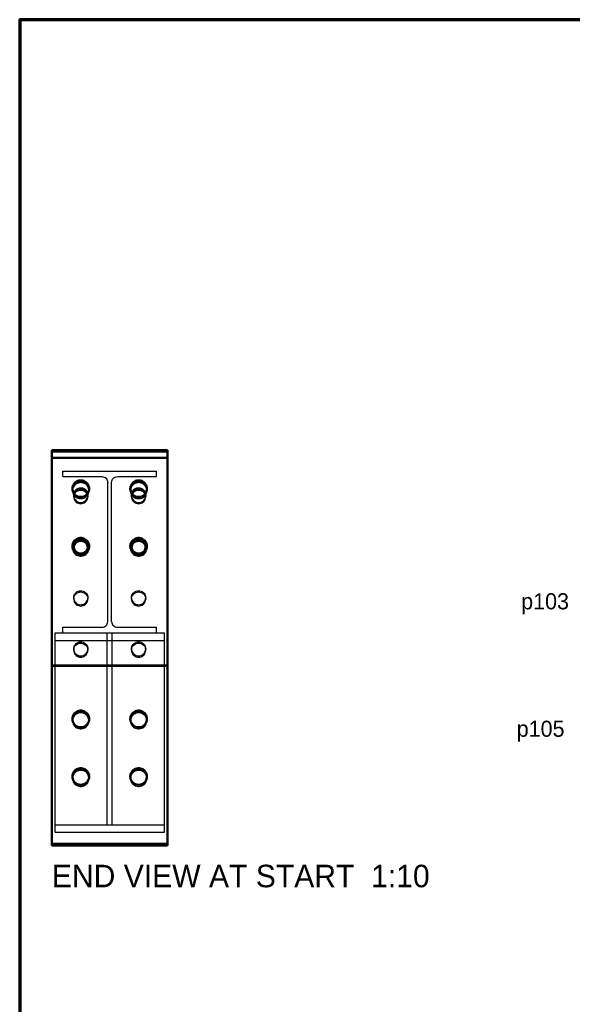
# Model space of a CAD drawing. Header units: millimetres. Extents: x 0 to 855, y 0 to 292.
# Tile 2 of 5: x 5 to 91, y 139 to 292. Entities that reach past the tile are written whole.
import ezdxf

# ---------------------------------------------------------------- set-up
doc = ezdxf.new("R2010")
doc.units = ezdxf.units.MM
for name, color, linetype, lineweight in [('BORDER', 7, 'Continuous', 70), ('HIDDEN', 3, 'Continuous', 25), ('TEXT', 2, 'Continuous', 25), ('VISIBLE', 7, 'Continuous', 50)]:
    doc.layers.add(name, color=color, linetype=linetype, lineweight=lineweight)

msp = doc.modelspace()

# ---------------------------------------------------------------- linework, layer by layer
at = {"layer": 'BORDER'}
msp.add_lwpolyline([(5, 5), (415, 5), (415, 292), (5, 292)], close=True, dxfattribs=at)
at = {"layer": 'HIDDEN'}
for points in [[(10, 224.751), (10, 225)], [(10, 163.518), (10, 224.751)], [(10, 224.751), (28, 224.751)], [(10, 191.631), (10, 223.955)], [(10, 223.756), (10, 223.955)], [(10, 223.955), (28, 223.955)], [(10, 191.432), (10, 223.756)], [(10, 223.756), (28, 223.756)], [(28, 224.751), (28, 225)], [(28, 163.518), (28, 224.751)], [(28, 191.631), (28, 223.955)], [(28, 223.756), (28, 223.955)], [(28, 191.432), (28, 223.756)], [(11.7, 220.906), (11.7, 221.766)], [(11.7, 221.766), (26.3, 221.766)], [(11.7, 220.906), (17.805, 220.906)], [(17.805, 220.906), (17.978, 220.888), (18.145, 220.837), (18.299, 220.755), (18.434, 220.645), (18.544, 220.51), (18.626, 220.356), (18.677, 220.189), (18.695, 220.016)], [(19.305, 220.016), (19.323, 220.189), (19.374, 220.356), (19.456, 220.51), (19.566, 220.645), (19.701, 220.755), (19.855, 220.837), (20.022, 220.888), (20.195, 220.906)], [(20.195, 220.906), (26.3, 220.906)], [(26.3, 220.906), (26.3, 221.766)], [(18.695, 198.356), (18.695, 220.016)], [(19.305, 198.356), (19.305, 220.016)], [(13.2, 218.781), (13.2, 219.03)], [(13.2, 218.781), (13.2, 218.797), (13.2, 218.812), (13.201, 218.828), (13.202, 218.843), (13.202, 218.859), (13.203, 218.874), (13.205, 218.89), (13.206, 218.905)], [(13.2, 218.781), (13.215, 218.588), (13.258, 218.4), (13.329, 218.22), (13.426, 218.052), (13.547, 217.901), (13.69, 217.77), (13.85, 217.661), (14.025, 217.577), (14.211, 217.52), (14.403, 217.491), (14.597, 217.491), (14.789, 217.52), (14.975, 217.577), (15.15, 217.661), (15.311, 217.77), (15.453, 217.901), (15.574, 218.052), (15.671, 218.22), (15.742, 218.4), (15.786, 218.588), (15.8, 218.781)], [(13.4, 217.985), (13.401, 218.022), (13.403, 218.06), (13.406, 218.097), (13.41, 218.134), (13.416, 218.171), (13.423, 218.207), (13.431, 218.244), (13.441, 218.28)], [(13.4, 217.786), (13.401, 217.841), (13.406, 217.896), (13.413, 217.951), (13.422, 218.006), (13.435, 218.06), (13.45, 218.113), (13.468, 218.165), (13.489, 218.217)], [(13.4, 217.786), (13.4, 217.985)], [(13.4, 217.985), (13.417, 217.795), (13.466, 217.611), (13.547, 217.438), (13.657, 217.281), (13.793, 217.146), (13.95, 217.037), (14.124, 216.956), (14.309, 216.907), (14.5, 216.89), (14.691, 216.907), (14.876, 216.956), (15.05, 217.037), (15.207, 217.146), (15.343, 217.281), (15.453, 217.438), (15.534, 217.611), (15.583, 217.795), (15.6, 217.985)], [(13.4, 217.786), (13.417, 217.596), (13.466, 217.412), (13.547, 217.239), (13.657, 217.082), (13.793, 216.947), (13.95, 216.838), (14.124, 216.757), (14.309, 216.708), (14.5, 216.691), (14.691, 216.708), (14.876, 216.757), (15.05, 216.838), (15.207, 216.947), (15.343, 217.082), (15.453, 217.239), (15.534, 217.412), (15.583, 217.596), (15.6, 217.786)], [(15.511, 218.217), (15.532, 218.165), (15.55, 218.113), (15.565, 218.06), (15.578, 218.006), (15.587, 217.951), (15.594, 217.896), (15.599, 217.841), (15.6, 217.786)], [(15.559, 218.28), (15.569, 218.244), (15.577, 218.207), (15.584, 218.171), (15.59, 218.134), (15.594, 218.097), (15.597, 218.06), (15.599, 218.022), (15.6, 217.985)], [(15.6, 217.786), (15.6, 217.985)], [(15.794, 218.905), (15.795, 218.89), (15.797, 218.874), (15.798, 218.859), (15.799, 218.843), (15.799, 218.828), (15.8, 218.812), (15.8, 218.797), (15.8, 218.781)], [(15.8, 218.781), (15.8, 219.03)], [(22.2, 218.781), (22.2, 219.03)], [(22.2, 218.781), (22.2, 218.797), (22.2, 218.812), (22.201, 218.828), (22.202, 218.843), (22.202, 218.859), (22.203, 218.874), (22.205, 218.89), (22.206, 218.905)], [(22.2, 218.781), (22.215, 218.588), (22.258, 218.4), (22.329, 218.22), (22.426, 218.052), (22.547, 217.901), (22.69, 217.77), (22.85, 217.661), (23.025, 217.577), (23.211, 217.52), (23.403, 217.491), (23.597, 217.491), (23.789, 217.52), (23.975, 217.577), (24.15, 217.661), (24.311, 217.77), (24.453, 217.901), (24.574, 218.052), (24.671, 218.22), (24.742, 218.4), (24.786, 218.588), (24.8, 218.781)], [(22.4, 217.985), (22.401, 218.022), (22.403, 218.06), (22.406, 218.097), (22.41, 218.134), (22.416, 218.171), (22.423, 218.207), (22.431, 218.244), (22.441, 218.28)], [(22.4, 217.786), (22.401, 217.841), (22.406, 217.896), (22.413, 217.951), (22.422, 218.006), (22.435, 218.06), (22.45, 218.113), (22.468, 218.165), (22.489, 218.217)], [(22.4, 217.786), (22.4, 217.985)], [(22.4, 217.985), (22.417, 217.795), (22.466, 217.611), (22.547, 217.438), (22.657, 217.281), (22.793, 217.146), (22.95, 217.037), (23.124, 216.956), (23.309, 216.907), (23.5, 216.89), (23.691, 216.907), (23.876, 216.956), (24.05, 217.037), (24.207, 217.146), (24.343, 217.281), (24.453, 217.438), (24.534, 217.611), (24.583, 217.795), (24.6, 217.985)], [(22.4, 217.786), (22.417, 217.596), (22.466, 217.412), (22.547, 217.239), (22.657, 217.082), (22.793, 216.947), (22.95, 216.838), (23.124, 216.757), (23.309, 216.708), (23.5, 216.691), (23.691, 216.708), (23.876, 216.757), (24.05, 216.838), (24.207, 216.947), (24.343, 217.082), (24.453, 217.239), (24.534, 217.412), (24.583, 217.596), (24.6, 217.786)], [(24.511, 218.217), (24.532, 218.165), (24.55, 218.113), (24.565, 218.06), (24.578, 218.006), (24.587, 217.951), (24.594, 217.896), (24.599, 217.841), (24.6, 217.786)], [(24.559, 218.28), (24.569, 218.244), (24.577, 218.207), (24.584, 218.171), (24.59, 218.134), (24.594, 218.097), (24.597, 218.06), (24.599, 218.022), (24.6, 217.985)], [(24.6, 217.786), (24.6, 217.985)], [(24.794, 218.905), (24.795, 218.89), (24.797, 218.874), (24.798, 218.859), (24.799, 218.843), (24.799, 218.828), (24.8, 218.812), (24.8, 218.797), (24.8, 218.781)], [(24.8, 218.781), (24.8, 219.03)], [(13.2, 209.826), (13.2, 210.074)], [(13.2, 209.826), (13.2, 209.841), (13.2, 209.857), (13.201, 209.872), (13.202, 209.888), (13.202, 209.903), (13.203, 209.919), (13.205, 209.934), (13.206, 209.95)], [(13.4, 209.826), (13.4, 210.025)], [(13.4, 209.826), (13.4, 209.838), (13.4, 209.851), (13.401, 209.863), (13.401, 209.875), (13.402, 209.888), (13.403, 209.9), (13.404, 209.913), (13.405, 209.925)], [(15.595, 209.925), (15.597, 209.913), (15.597, 209.9), (15.598, 209.888), (15.599, 209.875), (15.599, 209.863), (15.6, 209.851), (15.6, 209.838), (15.6, 209.826)], [(15.6, 209.826), (15.6, 210.025)], [(15.794, 209.95), (15.795, 209.934), (15.797, 209.919), (15.798, 209.903), (15.799, 209.888), (15.799, 209.872), (15.8, 209.857), (15.8, 209.841), (15.8, 209.826)], [(15.8, 209.826), (15.8, 210.074)], [(22.2, 209.826), (22.2, 210.074)], [(22.2, 209.826), (22.2, 209.841), (22.2, 209.857), (22.201, 209.872), (22.202, 209.888), (22.202, 209.903), (22.203, 209.919), (22.205, 209.934), (22.206, 209.95)], [(22.4, 209.826), (22.4, 210.025)], [(22.4, 209.826), (22.4, 209.838), (22.4, 209.851), (22.401, 209.863), (22.401, 209.875), (22.402, 209.888), (22.403, 209.9), (22.404, 209.913), (22.405, 209.925)], [(24.595, 209.925), (24.597, 209.913), (24.597, 209.9), (24.598, 209.888), (24.599, 209.875), (24.599, 209.863), (24.6, 209.851), (24.6, 209.838), (24.6, 209.826)], [(24.6, 209.826), (24.6, 210.025)], [(24.794, 209.95), (24.795, 209.934), (24.797, 209.919), (24.798, 209.903), (24.799, 209.888), (24.799, 209.872), (24.8, 209.857), (24.8, 209.841), (24.8, 209.826)], [(24.8, 209.826), (24.8, 210.074)], [(13.2, 209.826), (13.215, 209.633), (13.258, 209.444), (13.329, 209.264), (13.426, 209.097), (13.547, 208.946), (13.69, 208.814), (13.85, 208.705), (14.025, 208.621), (14.211, 208.564), (14.403, 208.536), (14.597, 208.536), (14.789, 208.564), (14.975, 208.621), (15.15, 208.705), (15.311, 208.814), (15.453, 208.946), (15.574, 209.097), (15.671, 209.264), (15.742, 209.444), (15.786, 209.633), (15.8, 209.826)], [(13.4, 209.826), (13.417, 209.636), (13.466, 209.451), (13.547, 209.278), (13.657, 209.122), (13.793, 208.987), (13.95, 208.878), (14.124, 208.797), (14.309, 208.748), (14.5, 208.731), (14.691, 208.748), (14.876, 208.797), (15.05, 208.878), (15.207, 208.987), (15.343, 209.122), (15.453, 209.278), (15.534, 209.451), (15.583, 209.636), (15.6, 209.826)], [(22.2, 209.826), (22.215, 209.633), (22.258, 209.444), (22.329, 209.264), (22.426, 209.097), (22.547, 208.946), (22.69, 208.814), (22.85, 208.705), (23.025, 208.621), (23.211, 208.564), (23.403, 208.536), (23.597, 208.536), (23.789, 208.564), (23.975, 208.621), (24.15, 208.705), (24.311, 208.814), (24.453, 208.946), (24.574, 209.097), (24.671, 209.264), (24.742, 209.444), (24.786, 209.633), (24.8, 209.826)], [(22.4, 209.826), (22.417, 209.636), (22.466, 209.451), (22.547, 209.278), (22.657, 209.122), (22.793, 208.987), (22.95, 208.878), (23.124, 208.797), (23.309, 208.748), (23.5, 208.731), (23.691, 208.748), (23.876, 208.797), (24.05, 208.878), (24.207, 208.987), (24.343, 209.122), (24.453, 209.278), (24.534, 209.451), (24.583, 209.636), (24.6, 209.826)], [(13.4, 202.064), (13.417, 202.254), (13.466, 202.439), (13.547, 202.612), (13.657, 202.768), (13.793, 202.903), (13.95, 203.012), (14.124, 203.093), (14.309, 203.142), (14.5, 203.159), (14.691, 203.142), (14.876, 203.093), (15.05, 203.012), (15.207, 202.903), (15.343, 202.768), (15.453, 202.612), (15.534, 202.439), (15.583, 202.254), (15.6, 202.064)], [(13.4, 201.865), (13.417, 202.055), (13.466, 202.24), (13.547, 202.413), (13.657, 202.569), (13.793, 202.704), (13.95, 202.813), (14.124, 202.894), (14.309, 202.943), (14.5, 202.96), (14.691, 202.943), (14.876, 202.894), (15.05, 202.813), (15.207, 202.704), (15.343, 202.569), (15.453, 202.413), (15.534, 202.24), (15.583, 202.055), (15.6, 201.865)], [(22.4, 202.064), (22.417, 202.254), (22.466, 202.439), (22.547, 202.612), (22.657, 202.768), (22.793, 202.903), (22.95, 203.012), (23.124, 203.093), (23.309, 203.142), (23.5, 203.159), (23.691, 203.142), (23.876, 203.093), (24.05, 203.012), (24.207, 202.903), (24.343, 202.768), (24.453, 202.612), (24.534, 202.439), (24.583, 202.254), (24.6, 202.064)], [(22.4, 201.865), (22.417, 202.055), (22.466, 202.24), (22.547, 202.413), (22.657, 202.569), (22.793, 202.704), (22.95, 202.813), (23.124, 202.894), (23.309, 202.943), (23.5, 202.96), (23.691, 202.943), (23.876, 202.894), (24.05, 202.813), (24.207, 202.704), (24.343, 202.569), (24.453, 202.413), (24.534, 202.24), (24.583, 202.055), (24.6, 201.865)], [(13.4, 201.865), (13.4, 202.064)], [(13.4, 202.064), (13.417, 201.874), (13.466, 201.69), (13.547, 201.517), (13.657, 201.361), (13.793, 201.226), (13.95, 201.116), (14.124, 201.036), (14.309, 200.986), (14.5, 200.97), (14.691, 200.986), (14.876, 201.036), (15.05, 201.116), (15.207, 201.226), (15.343, 201.361), (15.453, 201.517), (15.534, 201.69), (15.583, 201.874), (15.6, 202.064)], [(13.4, 201.865), (13.417, 201.675), (13.466, 201.491), (13.547, 201.318), (13.657, 201.162), (13.793, 201.027), (13.95, 200.917), (14.124, 200.837), (14.309, 200.787), (14.5, 200.771), (14.691, 200.787), (14.876, 200.837), (15.05, 200.917), (15.207, 201.027), (15.343, 201.162), (15.453, 201.318), (15.534, 201.491), (15.583, 201.675), (15.6, 201.865)], [(15.6, 201.865), (15.6, 202.064)], [(22.4, 201.865), (22.4, 202.064)], [(22.4, 202.064), (22.417, 201.874), (22.466, 201.69), (22.547, 201.517), (22.657, 201.361), (22.793, 201.226), (22.95, 201.116), (23.124, 201.036), (23.309, 200.986), (23.5, 200.97), (23.691, 200.986), (23.876, 201.036), (24.05, 201.116), (24.207, 201.226), (24.343, 201.361), (24.453, 201.517), (24.534, 201.69), (24.583, 201.874), (24.6, 202.064)], [(22.4, 201.865), (22.417, 201.675), (22.466, 201.491), (22.547, 201.318), (22.657, 201.162), (22.793, 201.027), (22.95, 200.917), (23.124, 200.837), (23.309, 200.787), (23.5, 200.771), (23.691, 200.787), (23.876, 200.837), (24.05, 200.917), (24.207, 201.027), (24.343, 201.162), (24.453, 201.318), (24.534, 201.491), (24.583, 201.675), (24.6, 201.865)], [(24.6, 201.865), (24.6, 202.064)], [(17.805, 197.466), (17.978, 197.484), (18.145, 197.535), (18.299, 197.617), (18.434, 197.727), (18.544, 197.862), (18.626, 198.016), (18.677, 198.183), (18.695, 198.356)], [(19.305, 198.356), (19.323, 198.183), (19.374, 198.016), (19.456, 197.862), (19.566, 197.727), (19.701, 197.617), (19.855, 197.535), (20.022, 197.484), (20.195, 197.466)], [(10.5, 166.755), (10.5, 196.606)], [(10.5, 195.428), (10.5, 196.606)], [(10.5, 196.606), (27.5, 196.606)], [(11.7, 196.606), (11.7, 197.466)], [(11.7, 197.466), (17.805, 197.466)], [(11.7, 196.606), (26.3, 196.606)], [(18.6, 166.755), (18.6, 196.606)], [(18.6, 196.606), (19.4, 196.606)], [(19.4, 166.755), (19.4, 196.606)], [(20.195, 197.466), (26.3, 197.466)], [(26.3, 196.606), (26.3, 197.466)], [(27.5, 166.755), (27.5, 196.606)], [(27.5, 195.428), (27.5, 196.606)], [(10.5, 165.577), (10.5, 195.428)], [(10.5, 195.428), (27.5, 195.428)], [(13.4, 194.104), (13.417, 194.294), (13.466, 194.478), (13.547, 194.651), (13.657, 194.807), (13.793, 194.942), (13.95, 195.052), (14.124, 195.132), (14.309, 195.182), (14.5, 195.198), (14.691, 195.182), (14.876, 195.132), (15.05, 195.052), (15.207, 194.942), (15.343, 194.807), (15.453, 194.651), (15.534, 194.478), (15.583, 194.294), (15.6, 194.104)], [(13.4, 193.905), (13.417, 194.095), (13.466, 194.279), (13.547, 194.452), (13.657, 194.608), (13.793, 194.743), (13.95, 194.853), (14.124, 194.933), (14.309, 194.983), (14.5, 194.999), (14.691, 194.983), (14.876, 194.933), (15.05, 194.853), (15.207, 194.743), (15.343, 194.608), (15.453, 194.452), (15.534, 194.279), (15.583, 194.095), (15.6, 193.905)], [(22.4, 194.104), (22.417, 194.294), (22.466, 194.478), (22.547, 194.651), (22.657, 194.807), (22.793, 194.942), (22.95, 195.052), (23.124, 195.132), (23.309, 195.182), (23.5, 195.198), (23.691, 195.182), (23.876, 195.132), (24.05, 195.052), (24.207, 194.942), (24.343, 194.807), (24.453, 194.651), (24.534, 194.478), (24.583, 194.294), (24.6, 194.104)], [(22.4, 193.905), (22.417, 194.095), (22.466, 194.279), (22.547, 194.452), (22.657, 194.608), (22.793, 194.743), (22.95, 194.853), (23.124, 194.933), (23.309, 194.983), (23.5, 194.999), (23.691, 194.983), (23.876, 194.933), (24.05, 194.853), (24.207, 194.743), (24.343, 194.608), (24.453, 194.452), (24.534, 194.279), (24.583, 194.095), (24.6, 193.905)], [(27.5, 165.577), (27.5, 195.428)], [(13.4, 193.905), (13.4, 194.104)], [(13.4, 194.104), (13.417, 193.914), (13.466, 193.73), (13.547, 193.557), (13.657, 193.4), (13.793, 193.265), (13.95, 193.156), (14.124, 193.075), (14.309, 193.026), (14.5, 193.009), (14.691, 193.026), (14.876, 193.075), (15.05, 193.156), (15.207, 193.265), (15.343, 193.4), (15.453, 193.557), (15.534, 193.73), (15.583, 193.914), (15.6, 194.104)], [(13.4, 193.905), (13.417, 193.715), (13.466, 193.531), (13.547, 193.358), (13.657, 193.201), (13.793, 193.066), (13.95, 192.957), (14.124, 192.876), (14.309, 192.827), (14.5, 192.81), (14.691, 192.827), (14.876, 192.876), (15.05, 192.957), (15.207, 193.066), (15.343, 193.201), (15.453, 193.358), (15.534, 193.531), (15.583, 193.715), (15.6, 193.905)], [(15.6, 193.905), (15.6, 194.104)], [(22.4, 193.905), (22.4, 194.104)], [(22.4, 194.104), (22.417, 193.914), (22.466, 193.73), (22.547, 193.557), (22.657, 193.4), (22.793, 193.265), (22.95, 193.156), (23.124, 193.075), (23.309, 193.026), (23.5, 193.009), (23.691, 193.026), (23.876, 193.075), (24.05, 193.156), (24.207, 193.265), (24.343, 193.4), (24.453, 193.557), (24.534, 193.73), (24.583, 193.914), (24.6, 194.104)], [(22.4, 193.905), (22.417, 193.715), (22.466, 193.531), (22.547, 193.358), (22.657, 193.201), (22.793, 193.066), (22.95, 192.957), (23.124, 192.876), (23.309, 192.827), (23.5, 192.81), (23.691, 192.827), (23.876, 192.876), (24.05, 192.957), (24.207, 193.066), (24.343, 193.201), (24.453, 193.358), (24.534, 193.531), (24.583, 193.715), (24.6, 193.905)], [(24.6, 193.905), (24.6, 194.104)], [(10, 191.432), (10, 191.631)], [(10, 191.631), (28, 191.631)], [(28, 191.432), (28, 191.631)], [(10, 191.432), (28, 191.432)], [(13.2, 182.959), (13.2, 183.208)], [(13.2, 182.959), (13.2, 182.975), (13.2, 182.991), (13.201, 183.006), (13.202, 183.022), (13.202, 183.037), (13.203, 183.053), (13.205, 183.068), (13.206, 183.084)], [(13.2, 182.959), (13.215, 182.767), (13.258, 182.578), (13.329, 182.398), (13.426, 182.231), (13.547, 182.08), (13.69, 181.948), (13.85, 181.839), (14.025, 181.755), (14.211, 181.698), (14.403, 181.67), (14.597, 181.67), (14.789, 181.698), (14.975, 181.755), (15.15, 181.839), (15.311, 181.948), (15.453, 182.08), (15.574, 182.231), (15.671, 182.398), (15.742, 182.578), (15.786, 182.767), (15.8, 182.959)], [(15.794, 183.084), (15.795, 183.068), (15.797, 183.053), (15.798, 183.037), (15.799, 183.022), (15.799, 183.006), (15.8, 182.991), (15.8, 182.975), (15.8, 182.959)], [(15.8, 182.959), (15.8, 183.208)], [(22.2, 182.959), (22.2, 183.208)], [(22.2, 182.959), (22.2, 182.975), (22.2, 182.991), (22.201, 183.006), (22.202, 183.022), (22.202, 183.037), (22.203, 183.053), (22.205, 183.068), (22.206, 183.084)], [(22.2, 182.959), (22.215, 182.767), (22.258, 182.578), (22.329, 182.398), (22.426, 182.231), (22.547, 182.08), (22.69, 181.948), (22.85, 181.839), (23.025, 181.755), (23.211, 181.698), (23.403, 181.67), (23.597, 181.67), (23.789, 181.698), (23.975, 181.755), (24.15, 181.839), (24.311, 181.948), (24.453, 182.08), (24.574, 182.231), (24.671, 182.398), (24.742, 182.578), (24.786, 182.767), (24.8, 182.959)], [(24.794, 183.084), (24.795, 183.068), (24.797, 183.053), (24.798, 183.037), (24.799, 183.022), (24.799, 183.006), (24.8, 182.991), (24.8, 182.975), (24.8, 182.959)], [(24.8, 182.959), (24.8, 183.208)], [(13.2, 174.004), (13.2, 174.253)], [(13.2, 174.004), (13.2, 174.02), (13.2, 174.035), (13.201, 174.051), (13.202, 174.066), (13.202, 174.082), (13.203, 174.098), (13.205, 174.113), (13.206, 174.129)], [(13.2, 174.004), (13.215, 173.811), (13.258, 173.623), (13.329, 173.443), (13.426, 173.275), (13.547, 173.124), (13.69, 172.993), (13.85, 172.884), (14.025, 172.8), (14.211, 172.743), (14.403, 172.714), (14.597, 172.714), (14.789, 172.743), (14.975, 172.8), (15.15, 172.884), (15.311, 172.993), (15.453, 173.124), (15.574, 173.275), (15.671, 173.443), (15.742, 173.623), (15.786, 173.811), (15.8, 174.004)], [(15.794, 174.129), (15.795, 174.113), (15.797, 174.098), (15.798, 174.082), (15.799, 174.066), (15.799, 174.051), (15.8, 174.035), (15.8, 174.02), (15.8, 174.004)], [(15.8, 174.004), (15.8, 174.253)], [(22.2, 174.004), (22.2, 174.253)], [(22.2, 174.004), (22.2, 174.02), (22.2, 174.035), (22.201, 174.051), (22.202, 174.066), (22.202, 174.082), (22.203, 174.098), (22.205, 174.113), (22.206, 174.129)], [(22.2, 174.004), (22.215, 173.811), (22.258, 173.623), (22.329, 173.443), (22.426, 173.275), (22.547, 173.124), (22.69, 172.993), (22.85, 172.884), (23.025, 172.8), (23.211, 172.743), (23.403, 172.714), (23.597, 172.714), (23.789, 172.743), (23.975, 172.8), (24.15, 172.884), (24.311, 172.993), (24.453, 173.124), (24.574, 173.275), (24.671, 173.443), (24.742, 173.623), (24.786, 173.811), (24.8, 174.004)], [(24.794, 174.129), (24.795, 174.113), (24.797, 174.098), (24.798, 174.082), (24.799, 174.066), (24.799, 174.051), (24.8, 174.035), (24.8, 174.02), (24.8, 174.004)], [(24.8, 174.004), (24.8, 174.253)], [(10.5, 165.577), (10.5, 166.755)], [(10.5, 166.755), (27.5, 166.755)], [(10.5, 165.577), (27.5, 165.577)], [(18.6, 166.755), (19.4, 166.755)], [(27.5, 165.577), (27.5, 166.755)]]:
    msp.add_lwpolyline(points, dxfattribs=at)
at = {"layer": 'VISIBLE'}
for points in [[(10, 163.767), (10, 225)], [(10, 225), (28, 225)], [(28, 163.767), (28, 225)], [(13.2, 219.03), (13.215, 219.222), (13.258, 219.411), (13.329, 219.591), (13.426, 219.758), (13.547, 219.91), (13.69, 220.041), (13.85, 220.15), (14.025, 220.234), (14.211, 220.291), (14.403, 220.32), (14.597, 220.32), (14.789, 220.291), (14.975, 220.234), (15.15, 220.15), (15.311, 220.041), (15.453, 219.91), (15.574, 219.758), (15.671, 219.591), (15.742, 219.411), (15.786, 219.222), (15.8, 219.03)], [(13.206, 218.905), (13.238, 219.093), (13.298, 219.274), (13.384, 219.444), (13.494, 219.6), (13.626, 219.739), (13.777, 219.856), (13.944, 219.95), (14.122, 220.019), (14.309, 220.06), (14.5, 220.074), (14.691, 220.06), (14.878, 220.019), (15.057, 219.95), (15.223, 219.856), (15.374, 219.739), (15.506, 219.6), (15.616, 219.444), (15.702, 219.274), (15.762, 219.093), (15.794, 218.905)], [(13.441, 218.28), (13.508, 218.457), (13.604, 218.62), (13.727, 218.764), (13.874, 218.885), (14.039, 218.979), (14.218, 219.043), (14.405, 219.075), (14.595, 219.075), (14.782, 219.043), (14.961, 218.979), (15.126, 218.885), (15.273, 218.764), (15.396, 218.62), (15.492, 218.457), (15.559, 218.28)], [(22.2, 219.03), (22.215, 219.222), (22.258, 219.411), (22.329, 219.591), (22.426, 219.758), (22.547, 219.91), (22.69, 220.041), (22.85, 220.15), (23.025, 220.234), (23.211, 220.291), (23.403, 220.32), (23.597, 220.32), (23.789, 220.291), (23.975, 220.234), (24.15, 220.15), (24.311, 220.041), (24.453, 219.91), (24.574, 219.758), (24.671, 219.591), (24.742, 219.411), (24.786, 219.222), (24.8, 219.03)], [(22.206, 218.905), (22.238, 219.093), (22.298, 219.274), (22.384, 219.444), (22.494, 219.6), (22.626, 219.739), (22.777, 219.856), (22.944, 219.95), (23.122, 220.019), (23.309, 220.06), (23.5, 220.074), (23.691, 220.06), (23.878, 220.019), (24.057, 219.95), (24.223, 219.856), (24.374, 219.739), (24.506, 219.6), (24.616, 219.444), (24.702, 219.274), (24.762, 219.093), (24.794, 218.905)], [(22.441, 218.28), (22.508, 218.457), (22.604, 218.62), (22.727, 218.764), (22.874, 218.885), (23.039, 218.979), (23.218, 219.043), (23.405, 219.075), (23.595, 219.075), (23.782, 219.043), (23.961, 218.979), (24.126, 218.885), (24.273, 218.764), (24.396, 218.62), (24.492, 218.457), (24.559, 218.28)], [(13.2, 219.03), (13.215, 218.837), (13.258, 218.648), (13.329, 218.468), (13.426, 218.301), (13.547, 218.15), (13.69, 218.018), (13.85, 217.909), (14.025, 217.826), (14.211, 217.769), (14.403, 217.74), (14.597, 217.74), (14.789, 217.769), (14.975, 217.826), (15.15, 217.909), (15.311, 218.018), (15.453, 218.15), (15.574, 218.301), (15.671, 218.468), (15.742, 218.648), (15.786, 218.837), (15.8, 219.03)], [(13.489, 218.217), (13.582, 218.389), (13.705, 218.543), (13.854, 218.672), (14.023, 218.772), (14.208, 218.841), (14.402, 218.876), (14.599, 218.876), (14.793, 218.841), (14.977, 218.772), (15.146, 218.672), (15.295, 218.543), (15.418, 218.389), (15.511, 218.217)], [(22.2, 219.03), (22.215, 218.837), (22.258, 218.648), (22.329, 218.468), (22.426, 218.301), (22.547, 218.15), (22.69, 218.018), (22.85, 217.909), (23.025, 217.826), (23.211, 217.769), (23.403, 217.74), (23.597, 217.74), (23.789, 217.769), (23.975, 217.826), (24.15, 217.909), (24.311, 218.018), (24.453, 218.15), (24.574, 218.301), (24.671, 218.468), (24.742, 218.648), (24.786, 218.837), (24.8, 219.03)], [(22.489, 218.217), (22.582, 218.389), (22.705, 218.543), (22.854, 218.672), (23.023, 218.772), (23.208, 218.841), (23.402, 218.876), (23.599, 218.876), (23.793, 218.841), (23.977, 218.772), (24.146, 218.672), (24.295, 218.543), (24.418, 218.389), (24.511, 218.217)], [(13.2, 210.074), (13.215, 210.267), (13.258, 210.456), (13.329, 210.636), (13.426, 210.803), (13.547, 210.954), (13.69, 211.086), (13.85, 211.195), (14.025, 211.278), (14.211, 211.335), (14.403, 211.364), (14.597, 211.364), (14.789, 211.335), (14.975, 211.278), (15.15, 211.195), (15.311, 211.086), (15.453, 210.954), (15.574, 210.803), (15.671, 210.636), (15.742, 210.456), (15.786, 210.267), (15.8, 210.074)], [(13.2, 210.074), (13.215, 209.882), (13.258, 209.693), (13.329, 209.513), (13.426, 209.346), (13.547, 209.195), (13.69, 209.063), (13.85, 208.954), (14.025, 208.87), (14.211, 208.813), (14.403, 208.784), (14.597, 208.784), (14.789, 208.813), (14.975, 208.87), (15.15, 208.954), (15.311, 209.063), (15.453, 209.195), (15.574, 209.346), (15.671, 209.513), (15.742, 209.693), (15.786, 209.882), (15.8, 210.074)], [(13.206, 209.95), (13.238, 210.138), (13.298, 210.319), (13.384, 210.489), (13.494, 210.645), (13.626, 210.783), (13.777, 210.901), (13.944, 210.995), (14.122, 211.063), (14.309, 211.105), (14.5, 211.119), (14.691, 211.105), (14.878, 211.063), (15.057, 210.995), (15.223, 210.901), (15.374, 210.783), (15.506, 210.645), (15.616, 210.489), (15.702, 210.319), (15.762, 210.138), (15.794, 209.95)], [(13.4, 210.025), (13.417, 210.215), (13.466, 210.399), (13.547, 210.572), (13.657, 210.728), (13.793, 210.863), (13.95, 210.973), (14.124, 211.053), (14.309, 211.103), (14.5, 211.119), (14.691, 211.103), (14.876, 211.053), (15.05, 210.973), (15.207, 210.863), (15.343, 210.728), (15.453, 210.572), (15.534, 210.399), (15.583, 210.215), (15.6, 210.025)], [(13.4, 210.025), (13.417, 209.835), (13.466, 209.65), (13.547, 209.477), (13.657, 209.321), (13.793, 209.186), (13.95, 209.077), (14.124, 208.996), (14.309, 208.947), (14.5, 208.93), (14.691, 208.947), (14.876, 208.996), (15.05, 209.077), (15.207, 209.186), (15.343, 209.321), (15.453, 209.477), (15.534, 209.65), (15.583, 209.835), (15.6, 210.025)], [(13.405, 209.925), (13.438, 210.112), (13.504, 210.291), (13.601, 210.456), (13.724, 210.601), (13.871, 210.723), (14.036, 210.818), (14.216, 210.883), (14.404, 210.916), (14.596, 210.916), (14.784, 210.883), (14.964, 210.818), (15.13, 210.723), (15.276, 210.601), (15.4, 210.456), (15.496, 210.291), (15.562, 210.112), (15.595, 209.925)], [(22.2, 210.074), (22.215, 210.267), (22.258, 210.456), (22.329, 210.636), (22.426, 210.803), (22.547, 210.954), (22.69, 211.086), (22.85, 211.195), (23.025, 211.278), (23.211, 211.335), (23.403, 211.364), (23.597, 211.364), (23.789, 211.335), (23.975, 211.278), (24.15, 211.195), (24.311, 211.086), (24.453, 210.954), (24.574, 210.803), (24.671, 210.636), (24.742, 210.456), (24.786, 210.267), (24.8, 210.074)], [(22.2, 210.074), (22.215, 209.882), (22.258, 209.693), (22.329, 209.513), (22.426, 209.346), (22.547, 209.195), (22.69, 209.063), (22.85, 208.954), (23.025, 208.87), (23.211, 208.813), (23.403, 208.784), (23.597, 208.784), (23.789, 208.813), (23.975, 208.87), (24.15, 208.954), (24.311, 209.063), (24.453, 209.195), (24.574, 209.346), (24.671, 209.513), (24.742, 209.693), (24.786, 209.882), (24.8, 210.074)], [(22.206, 209.95), (22.238, 210.138), (22.298, 210.319), (22.384, 210.489), (22.494, 210.645), (22.626, 210.783), (22.777, 210.901), (22.944, 210.995), (23.122, 211.063), (23.309, 211.105), (23.5, 211.119), (23.691, 211.105), (23.878, 211.063), (24.057, 210.995), (24.223, 210.901), (24.374, 210.783), (24.506, 210.645), (24.616, 210.489), (24.702, 210.319), (24.762, 210.138), (24.794, 209.95)], [(22.4, 210.025), (22.417, 210.215), (22.466, 210.399), (22.547, 210.572), (22.657, 210.728), (22.793, 210.863), (22.95, 210.973), (23.124, 211.053), (23.309, 211.103), (23.5, 211.119), (23.691, 211.103), (23.876, 211.053), (24.05, 210.973), (24.207, 210.863), (24.343, 210.728), (24.453, 210.572), (24.534, 210.399), (24.583, 210.215), (24.6, 210.025)], [(22.4, 210.025), (22.417, 209.835), (22.466, 209.65), (22.547, 209.477), (22.657, 209.321), (22.793, 209.186), (22.95, 209.077), (23.124, 208.996), (23.309, 208.947), (23.5, 208.93), (23.691, 208.947), (23.876, 208.996), (24.05, 209.077), (24.207, 209.186), (24.343, 209.321), (24.453, 209.477), (24.534, 209.65), (24.583, 209.835), (24.6, 210.025)], [(22.405, 209.925), (22.438, 210.112), (22.504, 210.291), (22.601, 210.456), (22.724, 210.601), (22.871, 210.723), (23.036, 210.818), (23.216, 210.883), (23.404, 210.916), (23.596, 210.916), (23.784, 210.883), (23.964, 210.818), (24.13, 210.723), (24.276, 210.601), (24.4, 210.456), (24.496, 210.291), (24.562, 210.112), (24.595, 209.925)], [(13.2, 183.208), (13.215, 183.401), (13.258, 183.59), (13.329, 183.77), (13.426, 183.937), (13.547, 184.088), (13.69, 184.22), (13.85, 184.328), (14.025, 184.412), (14.211, 184.469), (14.403, 184.498), (14.597, 184.498), (14.789, 184.469), (14.975, 184.412), (15.15, 184.328), (15.311, 184.22), (15.453, 184.088), (15.574, 183.937), (15.671, 183.77), (15.742, 183.59), (15.786, 183.401), (15.8, 183.208)], [(13.206, 183.084), (13.238, 183.272), (13.298, 183.453), (13.384, 183.623), (13.494, 183.779), (13.626, 183.917), (13.777, 184.035), (13.944, 184.129), (14.122, 184.197), (14.309, 184.239), (14.5, 184.253), (14.691, 184.239), (14.878, 184.197), (15.057, 184.129), (15.223, 184.035), (15.374, 183.917), (15.506, 183.779), (15.616, 183.623), (15.702, 183.453), (15.762, 183.272), (15.794, 183.084)], [(22.2, 183.208), (22.215, 183.401), (22.258, 183.59), (22.329, 183.77), (22.426, 183.937), (22.547, 184.088), (22.69, 184.22), (22.85, 184.328), (23.025, 184.412), (23.211, 184.469), (23.403, 184.498), (23.597, 184.498), (23.789, 184.469), (23.975, 184.412), (24.15, 184.328), (24.311, 184.22), (24.453, 184.088), (24.574, 183.937), (24.671, 183.77), (24.742, 183.59), (24.786, 183.401), (24.8, 183.208)], [(22.206, 183.084), (22.238, 183.272), (22.298, 183.453), (22.384, 183.623), (22.494, 183.779), (22.626, 183.917), (22.777, 184.035), (22.944, 184.129), (23.122, 184.197), (23.309, 184.239), (23.5, 184.253), (23.691, 184.239), (23.878, 184.197), (24.057, 184.129), (24.223, 184.035), (24.374, 183.917), (24.506, 183.779), (24.616, 183.623), (24.702, 183.453), (24.762, 183.272), (24.794, 183.084)], [(13.2, 183.208), (13.215, 183.015), (13.258, 182.827), (13.329, 182.647), (13.426, 182.48), (13.547, 182.328), (13.69, 182.197), (13.85, 182.088), (14.025, 182.004), (14.211, 181.947), (14.403, 181.918), (14.597, 181.918), (14.789, 181.947), (14.975, 182.004), (15.15, 182.088), (15.311, 182.197), (15.453, 182.328), (15.574, 182.48), (15.671, 182.647), (15.742, 182.827), (15.786, 183.015), (15.8, 183.208)], [(22.2, 183.208), (22.215, 183.015), (22.258, 182.827), (22.329, 182.647), (22.426, 182.48), (22.547, 182.328), (22.69, 182.197), (22.85, 182.088), (23.025, 182.004), (23.211, 181.947), (23.403, 181.918), (23.597, 181.918), (23.789, 181.947), (23.975, 182.004), (24.15, 182.088), (24.311, 182.197), (24.453, 182.328), (24.574, 182.48), (24.671, 182.647), (24.742, 182.827), (24.786, 183.015), (24.8, 183.208)], [(13.2, 174.253), (13.215, 174.446), (13.258, 174.634), (13.329, 174.814), (13.426, 174.982), (13.547, 175.133), (13.69, 175.264), (13.85, 175.373), (14.025, 175.457), (14.211, 175.514), (14.403, 175.543), (14.597, 175.543), (14.789, 175.514), (14.975, 175.457), (15.15, 175.373), (15.311, 175.264), (15.453, 175.133), (15.574, 174.982), (15.671, 174.814), (15.742, 174.634), (15.786, 174.446), (15.8, 174.253)], [(13.206, 174.129), (13.238, 174.316), (13.298, 174.497), (13.384, 174.668), (13.494, 174.824), (13.626, 174.962), (13.777, 175.079), (13.944, 175.173), (14.122, 175.242), (14.309, 175.284), (14.5, 175.298), (14.691, 175.284), (14.878, 175.242), (15.057, 175.173), (15.223, 175.079), (15.374, 174.962), (15.506, 174.824), (15.616, 174.668), (15.702, 174.497), (15.762, 174.316), (15.794, 174.129)], [(22.2, 174.253), (22.215, 174.446), (22.258, 174.634), (22.329, 174.814), (22.426, 174.982), (22.547, 175.133), (22.69, 175.264), (22.85, 175.373), (23.025, 175.457), (23.211, 175.514), (23.403, 175.543), (23.597, 175.543), (23.789, 175.514), (23.975, 175.457), (24.15, 175.373), (24.311, 175.264), (24.453, 175.133), (24.574, 174.982), (24.671, 174.814), (24.742, 174.634), (24.786, 174.446), (24.8, 174.253)], [(22.206, 174.129), (22.238, 174.316), (22.298, 174.497), (22.384, 174.668), (22.494, 174.824), (22.626, 174.962), (22.777, 175.079), (22.944, 175.173), (23.122, 175.242), (23.309, 175.284), (23.5, 175.298), (23.691, 175.284), (23.878, 175.242), (24.057, 175.173), (24.223, 175.079), (24.374, 174.962), (24.506, 174.824), (24.616, 174.668), (24.702, 174.497), (24.762, 174.316), (24.794, 174.129)], [(13.2, 174.253), (13.215, 174.06), (13.258, 173.872), (13.329, 173.692), (13.426, 173.524), (13.547, 173.373), (13.69, 173.242), (13.85, 173.133), (14.025, 173.049), (14.211, 172.992), (14.403, 172.963), (14.597, 172.963), (14.789, 172.992), (14.975, 173.049), (15.15, 173.133), (15.311, 173.242), (15.453, 173.373), (15.574, 173.524), (15.671, 173.692), (15.742, 173.872), (15.786, 174.06), (15.8, 174.253)], [(22.2, 174.253), (22.215, 174.06), (22.258, 173.872), (22.329, 173.692), (22.426, 173.524), (22.547, 173.373), (22.69, 173.242), (22.85, 173.133), (23.025, 173.049), (23.211, 172.992), (23.403, 172.963), (23.597, 172.963), (23.789, 172.992), (23.975, 173.049), (24.15, 173.133), (24.311, 173.242), (24.453, 173.373), (24.574, 173.524), (24.671, 173.692), (24.742, 173.872), (24.786, 174.06), (24.8, 174.253)], [(10, 163.518), (10, 163.767)], [(10, 163.767), (28, 163.767)], [(10, 163.518), (28, 163.518)], [(28, 163.518), (28, 163.767)]]:
    msp.add_lwpolyline(points, dxfattribs=at)

# ---------------------------------------------------------------- texts
at = {"layer": 'TEXT'}
for s, height, p in [('p103', 2.5, (83.005, 200.259)), ('p105', 2.5, (82.311, 180.43)), ('END VIEW AT START  1:10', 3.5, (10, 157.018))]:
    msp.add_text(s, height=height, dxfattribs=at).set_placement(p)

doc.saveas('drawing.dxf')
